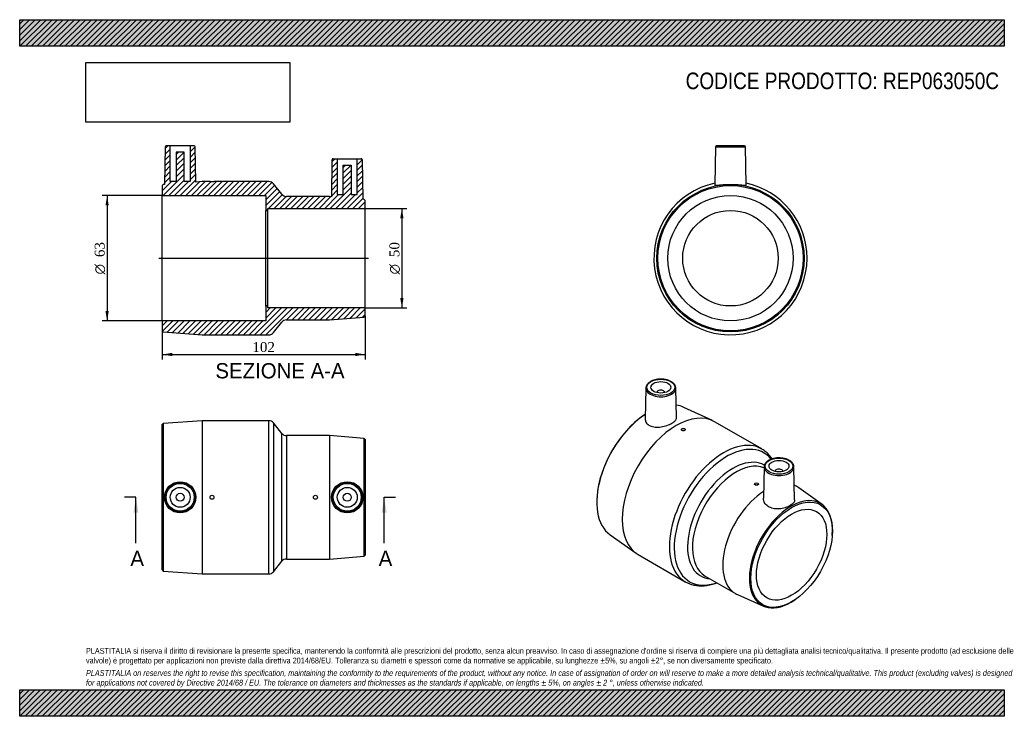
# Model space of a CAD drawing. Header units: millimetres. Extents: x 0 to 495, y 0 to 350.
import ezdxf
from ezdxf.enums import TextEntityAlignment as Align
from ezdxf.lldxf.tags import DXFTag

# ---------------------------------------------------------------- set-up
doc = ezdxf.new("R2010")
doc.units = ezdxf.units.MM
doc.header["$LTSCALE"] = 1.666667
for name, color, linetype in [('Default', 7, 'Continuous'), ('DV4_Default', 7, 'Continuous'), ('REP063050C', 7, 'Continuous')]:
    doc.layers.add(name, color=color, linetype=linetype)
doc.styles.add('SEACAD_Solid_Edge_ANSI', font='seans.ttf')
doc.styles.add('SEACAD_Solid_Edge_ANSI1_Symbols', font='semeca1.ttf')
doc.styles.add('SEACAD_Times_New_Roman', font='times.ttf')
tags = doc.linetypes.add('CENTER2', pattern=[28.575, 19.05, -3.175, 3.175, -3.175]).pattern_tags.tags
tags[10:11] = [DXFTag(74, 4), DXFTag(75, 0), DXFTag(340, '0'), DXFTag(46, 0.0), DXFTag(50, 0.0), DXFTag(44, 0.0), DXFTag(45, 0.0)]
tags[8:9] = [DXFTag(74, 4), DXFTag(75, 0), DXFTag(340, '0'), DXFTag(46, 0.0), DXFTag(50, 0.0), DXFTag(44, 0.0), DXFTag(45, 0.0)]
tags[6:7] = [DXFTag(74, 4), DXFTag(75, 0), DXFTag(340, '0'), DXFTag(46, 0.0), DXFTag(50, 0.0), DXFTag(44, 0.0), DXFTag(45, 0.0)]
tags[4:5] = [DXFTag(74, 4), DXFTag(75, 0), DXFTag(340, '0'), DXFTag(46, 0.0), DXFTag(50, 0.0), DXFTag(44, 0.0), DXFTag(45, 0.0)]
doc.dimstyles.new('ANSImm', dxfattribs={"dimtxt": 5, "dimasz": 5, "dimexe": 2.5, "dimexo": 0, "dimgap": 1.25, "dimtad": 1, "dimdsep": 46, "dimtxsty": 'SEACAD_Times_New_Roman', "dimblk1": '_SE_FILLED', "dimblk2": '_SE_FILLED', "dimsah": 1, "dimcen": 2.5, "dimazin": 0, "dimtfac": 0.85, "dimtdec": 3, "dimtofl": 0, "dimtmove": 0, "dimatfit": 3, "dimfxl": 1, "dimarcsym": 0})
picture_1 = doc.add_image_def('image1.jpg', size_in_pixel=(4302, 1260))

# ---------------------------------------------------------------- blocks, each defined once
blk = doc.blocks.new('SE')
at = {"layer": 'REP063050C', "color": 7, "linetype": 'Continuous'}
for p, q in [((91.68, 148.53), (72.18, 147.07)), ((91.68, 148.53), (91.68, 71.53)), ((125.24, 148.53), (91.68, 148.53)), ((125.24, 71.53), (125.24, 148.53)), ((72.18, 147.07), (71.68, 146.53)), ((71.68, 73.53), (71.68, 146.53)), ((72.18, 147.07), (72.18, 72.99)), ((127.58, 147.4), (127.58, 72.65)), ((131.78, 142.15), (127.58, 147.4)), ((131.78, 77.9), (131.78, 142.15)), ((134.12, 141.03), (134.12, 79.03)), ((155.68, 141.03), (134.12, 141.03)), ((155.68, 141.03), (155.68, 79.03)), ((173.18, 139.57), (155.68, 141.03)), ((173.18, 80.49), (173.18, 139.57)), ((173.68, 139.03), (173.18, 139.57)), ((173.68, 139.03), (173.68, 81.03)), ((155.68, 79.03), (173.18, 80.49)), ((173.18, 80.49), (173.68, 81.03)), ((127.58, 72.65), (131.78, 77.9)), ((134.12, 79.03), (155.68, 79.03)), ((71.68, 73.53), (72.18, 72.99)), ((72.18, 72.99), (91.68, 71.53)), ((91.68, 71.53), (125.24, 71.53))]:
    blk.add_line(p, q, dxfattribs=at)
for centre, radius in [((80.67, 110.03), 7.84), ((80.68, 110.03), 7.51), ((80.68, 110.03), 7.01), ((80.68, 110.03), 5), ((164.69, 110.03), 7.85), ((164.68, 110.03), 7.51), ((164.68, 110.03), 7.01), ((164.68, 110.03), 5), ((80.68, 110.03), 2), ((96.68, 110.03), 1), ((148.68, 110.03), 1), ((164.68, 110.03), 2)]:
    blk.add_circle(centre, radius, dxfattribs=at)
for centre, start, end in [((125.24, 145.53), 38.6598, 90), ((134.12, 144.03), 218.6598, 270), ((134.12, 76.03), 90, 141.3402), ((125.24, 74.53), 270, 321.3402)]:
    blk.add_arc(centre, 3, start, end, dxfattribs=at)
blk = doc.blocks.new('SE1')
at = {"layer": 'REP063050C', "color": 7, "linetype": 'Continuous'}
for p, q in [((314.82, 164.94), (314.49, 149.3)), ((330.16, 149.97), (329.84, 164.94)), ((320.33, 162.67), (320.33, 162.64)), ((324.33, 162.64), (324.33, 162.67)), ((348.31, 148.55), (333.83, 155.22)), ((314.19, 151.54), (313.87, 151.33)), ((332.64, 144.14), (332.64, 144.05)), ((334.64, 144.05), (334.64, 144.14)), ((373.09, 134.31), (349.36, 148.01)), ((374.22, 125.34), (373.88, 109.6)), ((389.59, 108.81), (389.24, 125.34)), ((379.73, 123.07), (379.73, 123.04)), ((383.73, 123.04), (383.73, 123.07)), ((369.41, 116.79), (369.41, 116.7)), ((371.41, 116.7), (371.41, 116.79)), ((390.86, 115.38), (389.43, 116.21)), ((403.35, 106.43), (391.75, 114.81)), ((290.24, 110.39), (290.22, 110.01)), ((296.84, 91.16), (309.86, 81.96)), ((408.51, 90.82), (408.54, 91.21)), ((310.86, 81.32), (334.59, 67.62)), ((344.62, 70.49), (359.86, 61.69)), ((360.8, 61.21), (373.86, 55.35)), ((389.64, 58.47), (389.96, 58.68))]:
    blk.add_line(p, q, dxfattribs=at)
for centre, major_axis in [((322.33, 165.29), (7.01, 0)), ((322.33, 165.29), (5, 0)), ((333.64, 144.14), (-1, 0)), ((381.73, 125.69), (-7.01, 0)), ((381.73, 125.69), (5, 0)), ((370.41, 116.79), (1, 0)), ((388.09, 81.19), (-14.5, -25.11)), ((388.09, 81.19), (-12.5, -21.65))]:
    blk.add_ellipse(centre, major_axis=major_axis, ratio=0.57735, dxfattribs=at)
for centre, major_axis, start_param, end_param in [((322.33, 164.89), (-7.51, 0), 6.270842, 6.283185), ((322.33, 164.89), (-7.51, 0), 0.003734, 3.153936), ((322.33, 164.89), (-7.51, 0), 0, 0.003734), ((322.33, 162.67), (2, 0), 0, 3.170323), ((322.33, 162.67), (2, 0), 6.254455, 6.283185), ((330.11, 114.66), (-19.25, -33.34), 3.141593, 6.283185), ((316.32, 122.63), (-18.52, -32.08), 3.194651, 3.376315), ((316.32, 122.63), (-18.52, -32.08), 3.994939, 6.230127), ((315.97, 122.83), (18.25, 31.61), 0.86659, 2.275003), ((353.84, 100.96), (19.25, 33.34), 0, 3.142466), ((355.49, 100.01), (-18.69, -32.37), 2.919205, 6.283185), ((353.84, 100.96), (19.25, 33.34), 6.282109, 6.283185), ((358.46, 98.29), (16.06, 27.82), 0.008425, 3.407125), ((360.12, 97.34), (-15.5, -26.85), 3.228886, 6.283185), ((381.73, 125.29), (7.51, 0), 3.12925, 3.140948), ((381.73, 125.29), (7.51, 0), 3.140948, 6.283185), ((381.73, 123.07), (2, 0), 0, 3.170323), ((381.73, 125.29), (7.51, 0), 0, 0.012343), ((381.73, 123.07), (2, 0), 6.254455, 6.283185), ((375.36, 88.54), (-15.5, -26.85), 3.082633, 3.230046), ((375.36, 88.54), (-15.5, -26.85), 3.991278, 6.283185), ((387.74, 81.39), (14.77, 25.58), 0, 4.01806), ((387.74, 81.39), (14.77, 25.58), 5.406718, 6.283185), ((355.49, 100.01), (-18.69, -32.37), 0, 0.592671), ((375.36, 88.54), (-15.5, -26.85), 0, 0.05896)]:
    blk.add_ellipse(centre, major_axis=major_axis, ratio=0.57735, start_param=start_param, end_param=end_param, dxfattribs=at)
for points, knots in [([(329.83, 164.91), (329.83, 165.04), (329.82, 165.32), (329.7, 165.8), (329.48, 166.31), (329.17, 166.8), (328.76, 167.27), (328.27, 167.7), (327.69, 168.1), (327.04, 168.45), (326.33, 168.75), (325.56, 169), (324.75, 169.2), (323.91, 169.34), (323.05, 169.42), (322.18, 169.43), (321.31, 169.39), (320.46, 169.29), (319.63, 169.14), (318.83, 168.92), (318.08, 168.65), (317.39, 168.33), (316.76, 167.96), (316.2, 167.55), (315.73, 167.09), (315.34, 166.6), (315.06, 166.07), (314.89, 165.54), (314.81, 165.12), (314.83, 164.91), (314.83, 164.86)], [0, 0, 0, 0, 0.024196, 0.059516, 0.095, 0.130971, 0.167549, 0.204658, 0.242115, 0.279735, 0.317377, 0.354976, 0.39252, 0.430012, 0.467467, 0.504903, 0.54234, 0.579794, 0.617284, 0.654832, 0.692456, 0.730173, 0.767985, 0.805872, 0.843734, 0.881397, 0.918629, 0.955221, 0.991138, 1, 1, 1, 1]), ([(314.49, 149.3), (314.49, 149.25), (314.49, 149.21), (314.5, 148.52), (314.73, 147.89), (315.54, 146.81), (316.14, 146.34), (317.62, 145.65), (318.5, 145.43), (320.4, 145.25), (321.41, 145.28), (323.46, 145.56), (324.47, 145.8), (326.35, 146.44), (327.22, 146.83), (328.65, 147.67), (329.22, 148.13), (329.98, 149.05), (330.17, 149.52), (330.16, 149.98)], [0.4954396, 0.4954396, 0.4954396, 0.4954396, 0.5, 0.5, 0.5625, 0.5625, 0.625, 0.625, 0.6875, 0.6875, 0.75, 0.75, 0.8125, 0.8125, 0.875, 0.875, 0.9375, 0.9375, 1, 1, 1, 1]), ([(334.64, 144.05), (334.64, 144.05), (334.64, 144.05), (334.64, 144.05), (334.64, 143.99), (334.62, 143.92), (334.59, 143.86), (334.55, 143.8), (334.49, 143.75), (334.42, 143.7), (334.35, 143.65), (334.26, 143.6), (334.17, 143.57), (334.07, 143.53), (333.97, 143.51), (333.86, 143.49), (333.75, 143.48), (333.63, 143.47), (333.52, 143.48), (333.41, 143.49), (333.3, 143.5), (333.2, 143.53), (333.1, 143.56), (333.01, 143.6), (332.93, 143.64), (332.85, 143.69), (332.79, 143.75), (332.74, 143.8), (332.69, 143.86), (332.66, 143.93), (332.65, 143.99), (332.65, 144.01), (332.64, 144.03), (332.64, 144.05)], [0.3750909, 0.3750909, 0.3750909, 0.3750909, 0.375872, 0.375872, 0.375872, 0.4295799, 0.4295799, 0.4295799, 0.4832883, 0.4832883, 0.4832883, 0.5369806, 0.5369806, 0.5369806, 0.5906654, 0.5906654, 0.5906654, 0.6443628, 0.6443628, 0.6443628, 0.6980735, 0.6980735, 0.6980735, 0.7517772, 0.7517772, 0.7517772, 0.8054647, 0.8054647, 0.8054647, 0.859152, 0.859152, 0.859152, 0.8750639, 0.8750639, 0.8750639, 0.8750639]), ([(378.31, 129.33), (378.29, 129.35), (378.04, 129.73), (377.52, 130.46), (376.68, 131.44), (375.79, 132.33), (374.85, 133.13), (373.93, 133.8), (373.38, 134.13), (373.11, 134.28)], [0.7134319, 0.7134319, 0.7134319, 0.7134319, 0.7159656, 0.7668062, 0.8171824, 0.8671157, 0.9166594, 0.9658944, 1, 1, 1, 1]), ([(389.22, 125.33), (389.22, 125.46), (389.22, 125.74), (389.09, 126.23), (388.87, 126.74), (388.55, 127.23), (388.14, 127.69), (387.64, 128.12), (387.06, 128.52), (386.4, 128.86), (385.69, 129.17), (384.92, 129.41), (384.11, 129.61), (383.27, 129.74), (382.4, 129.82), (381.53, 129.83), (380.67, 129.79), (379.81, 129.69), (378.99, 129.53), (378.19, 129.31), (377.45, 129.04), (376.89, 128.78), (376.61, 128.62), (376.52, 128.57)], [0, 0, 0, 0, 0.03321, 0.080616, 0.128269, 0.176589, 0.225724, 0.275564, 0.325856, 0.376357, 0.42688, 0.477345, 0.527733, 0.578054, 0.628326, 0.678574, 0.728825, 0.7791, 0.829424, 0.879827, 0.930334, 0.980965, 1, 1, 1, 1]), ([(376.52, 128.57), (376.4, 128.5), (376.1, 128.32), (375.62, 127.96), (375.15, 127.51), (374.76, 127.02), (374.47, 126.5), (374.29, 125.97), (374.21, 125.55), (374.23, 125.33), (374.23, 125.28)], [0, 0, 0, 0, 0.079241, 0.229199, 0.379223, 0.528501, 0.676115, 0.821227, 0.963647, 1, 1, 1, 1]), ([(371.41, 116.7), (371.41, 116.7), (371.41, 116.7), (371.41, 116.7), (371.41, 116.63), (371.39, 116.57), (371.36, 116.51), (371.32, 116.45), (371.26, 116.39), (371.19, 116.34), (371.12, 116.29), (371.03, 116.25), (370.94, 116.21), (370.84, 116.18), (370.74, 116.15), (370.63, 116.14), (370.52, 116.12), (370.4, 116.12), (370.29, 116.12), (370.18, 116.13), (370.07, 116.15), (369.97, 116.18), (369.87, 116.2), (369.78, 116.24), (369.7, 116.29), (369.62, 116.33), (369.56, 116.39), (369.51, 116.45), (369.46, 116.51), (369.43, 116.57), (369.42, 116.64), (369.42, 116.66), (369.41, 116.68), (369.41, 116.7)], [0.3750901, 0.3750901, 0.3750901, 0.3750901, 0.37584, 0.37584, 0.37584, 0.4295497, 0.4295497, 0.4295497, 0.4832602, 0.4832602, 0.4832602, 0.536946, 0.536946, 0.536946, 0.5906202, 0.5906202, 0.5906202, 0.6443138, 0.6443138, 0.6443138, 0.6980278, 0.6980278, 0.6980278, 0.7517311, 0.7517311, 0.7517311, 0.8054095, 0.8054095, 0.8054095, 0.8590875, 0.8590875, 0.8590875, 0.8750641, 0.8750641, 0.8750641, 0.8750641]), ([(389.59, 108.81), (389.6, 108.28), (389.41, 107.77), (388.66, 106.78), (388.09, 106.3), (386.66, 105.45), (385.79, 105.07), (383.9, 104.5), (382.87, 104.3), (380.81, 104.15), (379.78, 104.21), (377.85, 104.62), (376.97, 104.97), (375.49, 105.95), (374.91, 106.56), (374.11, 107.93), (373.9, 108.69), (373.88, 109.48), (373.88, 109.54), (373.88, 109.6)], [0.0011734, 0.0011734, 0.0011734, 0.0011734, 0.0625, 0.0625, 0.125, 0.125, 0.1875, 0.1875, 0.25, 0.25, 0.3125, 0.3125, 0.375, 0.375, 0.4375, 0.4375, 0.5, 0.5, 0.50475, 0.50475, 0.50475, 0.50475]), ([(334.61, 67.62), (334.73, 67.55), (335.15, 67.29), (336.02, 66.88), (337.16, 66.43), (338.34, 66.07), (339.56, 65.81), (340.82, 65.63), (342.12, 65.55), (343.45, 65.56), (344.8, 65.67), (346.18, 65.87), (347.58, 66.17), (349, 66.56), (349.98, 66.89), (350.49, 67.08), (350.51, 67.09)], [0, 0, 0, 0, 0.0183256, 0.0797004, 0.1410781, 0.2025994, 0.2644016, 0.3266002, 0.3892811, 0.452495, 0.516256, 0.5805433, 0.6453072, 0.7104778, 0.775975, 0.7795592, 0.7795592, 0.7795592, 0.7795592])]:
    blk.add_open_spline(points, degree=3, knots=knots, dxfattribs=at)
blk = doc.blocks.new('SE2')
at = {"layer": 'REP063050C', "color": 7, "linetype": 'Continuous'}
for p, q in [((349.83, 286.17), (349.49, 267.02)), ((349.83, 286.17), (364.84, 286.17)), ((364.34, 286.66), (350.33, 286.66)), ((365.18, 267.02), (364.84, 286.17))]:
    blk.add_line(p, q, dxfattribs=at)
for radius in [37.04, 36.5, 31.5, 24]:
    blk.add_circle((357.34, 230.16), radius, dxfattribs=at)
for centre, radius, start, end in [((350.33, 286.16), 0.5, 90, 179), ((364.34, 286.16), 0.5, 1, 90), ((357.34, 230.16), 38.5, 101.7318, 0), ((357.34, 230.16), 38.5, 0, 78.2682)]:
    blk.add_arc(centre, radius, start, end, dxfattribs=at)
blk.add_open_spline([(349.49, 267.01), (349.49, 267.01), (349.49, 267.01), (349.5, 266.93), (349.72, 266.9), (350.52, 266.91), (351.12, 266.96), (352.59, 267.07), (353.47, 267.13), (355.38, 267.23), (356.41, 267.25), (358.49, 267.25), (359.5, 267.22), (361.39, 267.12), (362.26, 267.05), (363.68, 266.95), (364.26, 266.91), (364.99, 266.9), (365.18, 266.94), (365.18, 267.01)], degree=3, knots=[0.1232929, 0.1232929, 0.1232929, 0.1232929, 0.125, 0.125, 0.1875, 0.1875, 0.25, 0.25, 0.3125, 0.3125, 0.375, 0.375, 0.4375, 0.4375, 0.5, 0.5, 0.5625, 0.5625, 0.6222181, 0.6222181, 0.6222181, 0.6222181], dxfattribs=at)
blk = doc.blocks.new('SE4')
at = {"color": 7, "linetype": 'Continuous', "style": 'SEACAD_Solid_Edge_ANSI'}
blk.add_text('A', height=7.67, dxfattribs=at).set_placement((55.65, 83.19), align=Align.TOP_LEFT)
blk = doc.blocks.new('SE5')
at = {"color": 7, "linetype": 'Continuous', "style": 'SEACAD_Solid_Edge_ANSI'}
blk.add_text('A', height=7.67, dxfattribs=at).set_placement((180.47, 83.19), align=Align.TOP_LEFT)
blk = doc.blocks.new('SEANNOT_GROUP')
at = {"linetype": 'Continuous'}
blk.add_hatch(color=7, dxfattribs=at).paths.add_polyline_path([(59.7, 102.36), (58.42, 110.03), (57.14, 102.36)])
at = {"color": 7, "linetype": 'Continuous'}
blk.add_lwpolyline([(58.42, 87.03), (58.42, 110.03)], dxfattribs=at)
blk = doc.blocks.new('SEANNOT_GROUP1')
at = {"linetype": 'Continuous'}
blk.add_hatch(color=7, dxfattribs=at).paths.add_polyline_path([(184.51, 102.36), (183.23, 110.03), (181.95, 102.36)])
at = {"color": 7, "linetype": 'Continuous'}
blk.add_lwpolyline([(183.23, 87.03), (183.23, 110.03)], dxfattribs=at)
blk = doc.blocks.new('SE3')
at = {"layer": 'Default', "color": 7, "linetype": 'CENTER2'}
for p, q in [((58.42, 110.03), (52.67, 110.03)), ((183.23, 110.03), (188.98, 110.03))]:
    blk.add_line(p, q, dxfattribs=at)
at = {"layer": 'Default', "color": 7, "linetype": 'CENTER2', "const_width": 0.0001}
blk.add_lwpolyline([(58.42, 110.03), (183.23, 110.03)], dxfattribs=at)
at = {"layer": 'Default'}
for name in ['SEANNOT_GROUP', 'SEANNOT_GROUP1', 'SE4', 'SE5']:
    blk.add_blockref(name, (0, 0), dxfattribs=at)
blk = doc.blocks.new('SE6')
at = {"layer": 'REP063050C', "linetype": 'Continuous'}
h = blk.add_hatch(dxfattribs=at)
h.set_pattern_fill('LINE', scale=0.62992, angle=45, style=0)
edge = h.paths.add_edge_path()
edge.add_line((162.68, 262.16), (159.68, 262.16))
edge.add_line((159.68, 262.16), (159.68, 280.16))
edge.add_line((159.68, 280.16), (157.67, 280.16))
edge.add_arc((157.67, 279.66), 0.5, 90, 179)
edge.add_line((157.17, 279.67), (156.85, 261.07))
edge.add_line((156.85, 261.07), (155.68, 261.16))
edge.add_line((155.68, 261.16), (149.68, 261.16))
edge.add_line((149.68, 261.16), (149.68, 261.26))
edge.add_line((149.68, 261.26), (147.68, 261.26))
edge.add_line((147.68, 261.26), (147.68, 261.16))
edge.add_line((147.68, 261.16), (134.12, 261.16))
edge.add_arc((134.12, 264.16), 3, 218.6598, 270, ccw=False)
edge.add_line((131.78, 262.29), (127.58, 267.54))
edge.add_arc((125.24, 265.66), 3, 38.6598, 90)
edge.add_line((125.24, 268.66), (97.68, 268.66))
edge.add_line((97.68, 268.66), (97.68, 268.76))
edge.add_line((97.68, 268.76), (95.68, 268.76))
edge.add_line((95.68, 268.76), (95.68, 268.66))
edge.add_line((95.68, 268.66), (91.68, 268.66))
edge.add_line((91.68, 268.66), (88.5, 268.43))
edge.add_line((88.5, 268.43), (88.19, 286.17))
edge.add_arc((87.69, 286.16), 0.5, 1, 90)
edge.add_line((87.69, 286.66), (85.68, 286.66))
edge.add_line((85.68, 286.66), (85.68, 268.66))
edge.add_line((85.68, 268.66), (82.68, 268.66))
edge.add_line((82.68, 268.66), (82.68, 283.46))
edge.add_line((82.68, 283.46), (78.68, 283.46))
edge.add_line((78.68, 283.46), (78.68, 268.66))
edge.add_line((78.68, 268.66), (75.68, 268.66))
edge.add_line((75.68, 268.66), (75.68, 286.66))
edge.add_line((75.68, 286.66), (73.67, 286.66))
edge.add_arc((73.67, 286.16), 0.5, 90, 179)
edge.add_line((73.17, 286.17), (72.84, 267.25))
edge.add_line((72.84, 267.25), (72.18, 267.2))
edge.add_line((72.18, 267.2), (71.68, 266.66))
edge.add_line((71.68, 266.66), (71.68, 261.66))
edge.add_line((71.68, 261.66), (123.68, 261.66))
edge.add_line((123.68, 261.66), (123.68, 254.16))
edge.add_line((123.68, 254.16), (124.68, 254.16))
edge.add_line((124.68, 254.16), (124.68, 255.16))
edge.add_line((124.68, 255.16), (173.68, 255.16))
edge.add_line((173.68, 255.16), (173.68, 259.16))
edge.add_line((173.68, 259.16), (173.18, 259.71))
edge.add_line((173.18, 259.71), (172.54, 259.76))
edge.add_line((172.54, 259.76), (172.19, 279.67))
edge.add_arc((171.69, 279.66), 0.5, 1, 90)
edge.add_line((171.69, 280.16), (169.68, 280.16))
edge.add_line((169.68, 280.16), (169.68, 262.16))
edge.add_line((169.68, 262.16), (166.68, 262.16))
edge.add_line((166.68, 262.16), (166.68, 276.96))
edge.add_line((166.68, 276.96), (162.68, 276.96))
edge.add_line((162.68, 276.96), (162.68, 262.16))
h = blk.add_hatch(dxfattribs=at)
h.set_pattern_fill('LINE', scale=0.62992, angle=45, style=0)
edge = h.paths.add_edge_path()
edge.add_line((127.58, 192.79), (131.78, 198.04))
edge.add_arc((134.12, 196.16), 3, 90, 141.3402, ccw=False)
edge.add_line((134.12, 199.16), (155.68, 199.16))
edge.add_line((155.68, 199.16), (173.18, 200.62))
edge.add_line((173.18, 200.62), (173.68, 201.16))
edge.add_line((173.68, 201.16), (173.68, 205.16))
edge.add_line((173.68, 205.16), (124.68, 205.16))
edge.add_line((124.68, 205.16), (124.68, 206.16))
edge.add_line((124.68, 206.16), (123.68, 206.16))
edge.add_line((123.68, 206.16), (123.68, 198.66))
edge.add_line((123.68, 198.66), (71.68, 198.66))
edge.add_line((71.68, 198.66), (71.68, 193.66))
edge.add_line((71.68, 193.66), (72.18, 193.13))
edge.add_line((72.18, 193.13), (91.68, 191.66))
edge.add_line((91.68, 191.66), (125.24, 191.66))
edge.add_arc((125.24, 194.66), 3, 270, 321.3402)
at = {"layer": 'DV4_Default', "color": 7, "linetype": 'CENTER2'}
blk.add_line((69.93, 230.16), (175.43, 230.16), dxfattribs=at)
at = {"layer": 'REP063050C', "color": 7, "linetype": 'Continuous'}
for p, q in [((73.17, 286.17), (72.84, 267.25)), ((75.68, 286.66), (73.67, 286.66)), ((85.68, 286.66), (75.68, 286.66)), ((75.68, 268.66), (75.68, 286.66)), ((78.68, 283.46), (78.68, 268.66)), ((82.68, 283.46), (78.68, 283.46)), ((82.68, 268.66), (82.68, 283.46)), ((85.68, 286.66), (85.68, 268.66)), ((87.69, 286.66), (85.68, 286.66)), ((88.5, 268.43), (88.19, 286.17)), ((156.85, 261.07), (157.17, 279.67)), ((157.67, 280.16), (159.68, 280.16)), ((159.68, 280.16), (169.68, 280.16)), ((159.68, 280.16), (159.68, 262.16)), ((169.68, 262.16), (169.68, 280.16)), ((169.68, 280.16), (171.69, 280.16)), ((172.19, 279.67), (172.54, 259.76)), ((162.68, 262.16), (162.68, 276.96)), ((162.68, 276.96), (166.68, 276.96)), ((166.68, 276.96), (166.68, 262.16)), ((78.68, 268.66), (75.68, 268.66)), ((85.68, 268.66), (82.68, 268.66)), ((91.68, 268.66), (88.5, 268.43)), ((95.68, 268.66), (91.68, 268.66)), ((95.68, 268.76), (97.68, 268.76)), ((95.68, 268.66), (95.68, 268.76)), ((97.68, 268.76), (97.68, 268.66)), ((125.24, 268.66), (97.68, 268.66)), ((131.78, 262.29), (127.58, 267.54)), ((71.68, 266.66), (72.18, 267.2)), ((71.68, 266.66), (71.68, 261.66)), ((72.84, 267.25), (72.18, 267.2)), ((71.68, 198.66), (71.68, 261.66)), ((71.68, 261.66), (123.68, 261.66)), ((123.68, 261.66), (123.68, 254.16)), ((147.68, 261.16), (134.12, 261.16)), ((147.68, 261.26), (149.68, 261.26)), ((147.68, 261.16), (147.68, 261.26)), ((149.68, 261.26), (149.68, 261.16)), ((155.68, 261.16), (149.68, 261.16)), ((156.85, 261.07), (155.68, 261.16)), ((159.68, 262.16), (162.68, 262.16)), ((166.68, 262.16), (169.68, 262.16)), ((173.18, 259.71), (172.54, 259.76)), ((173.18, 259.71), (173.68, 259.16)), ((173.68, 255.16), (173.68, 259.16)), ((123.68, 206.16), (123.68, 254.16)), ((123.68, 254.16), (124.68, 254.16)), ((124.68, 255.16), (173.68, 255.16)), ((124.68, 254.16), (124.68, 255.16)), ((124.68, 206.16), (124.68, 254.16)), ((173.68, 205.16), (173.68, 255.16)), ((124.68, 206.16), (123.68, 206.16)), ((123.68, 206.16), (123.68, 198.66)), ((124.68, 205.16), (124.68, 206.16)), ((173.68, 205.16), (124.68, 205.16)), ((173.68, 201.16), (173.68, 205.16)), ((123.68, 198.66), (71.68, 198.66)), ((71.68, 198.66), (71.68, 193.66)), ((127.58, 192.79), (131.78, 198.04)), ((134.12, 199.16), (155.68, 199.16)), ((155.68, 199.16), (173.18, 200.62)), ((173.68, 201.16), (173.18, 200.62)), ((72.18, 193.13), (71.68, 193.66)), ((72.18, 193.13), (91.68, 191.66)), ((91.68, 191.66), (125.24, 191.66))]:
    blk.add_line(p, q, dxfattribs=at)
for centre, radius, start, end in [((73.67, 286.16), 0.5, 90, 179), ((87.69, 286.16), 0.5, 1, 90), ((157.67, 279.66), 0.5, 90, 179), ((171.69, 279.66), 0.5, 1, 90), ((125.24, 265.66), 3, 38.6598, 90), ((134.12, 264.16), 3, 218.6598, 270), ((134.12, 196.16), 3, 90, 141.3402), ((125.24, 194.66), 3, 270, 321.3402)]:
    blk.add_arc(centre, radius, start, end, dxfattribs=at)
blk = doc.blocks.new('GDimGGroup')
at = {"layer": 'Default', "linetype": 'Continuous'}
for points in [[(43.12, 256.66), (44.78, 256.66), (43.95, 261.66)], [(43.12, 203.66), (43.95, 198.66), (44.78, 203.66)]]:
    blk.add_hatch(color=7, dxfattribs=at).paths.add_polyline_path(points)
at = {"layer": 'Default', "color": 7, "linetype": 'Continuous'}
for p, q in [((71.68, 261.66), (41.45, 261.66)), ((43.95, 261.66), (43.95, 198.66)), ((71.68, 198.66), (41.45, 198.66))]:
    blk.add_line(p, q, dxfattribs=at)
for s, style, p in [('63', 'SEACAD_Times_New_Roman', (37.7, 230.72)), ('O', 'SEACAD_Solid_Edge_ANSI1_Symbols', (37.7, 222.02))]:
    blk.add_text(s, height=5, rotation=90, dxfattribs=dict(at, style=style)).set_placement(p, align=Align.TOP_LEFT)
blk = doc.blocks.new('DMBLK8')
at = {"layer": 'Default', "linetype": 'Continuous'}
for points in [[(76.68, 180.95), (76.68, 182.62), (71.68, 181.79)], [(168.68, 180.95), (173.68, 181.79), (168.68, 182.62)]]:
    blk.add_hatch(color=7, dxfattribs=at).paths.add_polyline_path(points)
at = {"layer": 'Default', "color": 7, "linetype": 'Continuous'}
for p, q in [((173.68, 201.16), (173.68, 179.29)), ((71.68, 193.66), (71.68, 179.29)), ((71.68, 181.79), (173.68, 181.79))]:
    blk.add_line(p, q, dxfattribs=at)
at = {"layer": 'Default', "color": 7, "linetype": 'Continuous', "style": 'SEACAD_Times_New_Roman'}
blk.add_text('102', height=5, dxfattribs=at).set_placement((116.99, 188.04), align=Align.TOP_LEFT)
blk = doc.blocks.new('_SE_FILLED')
at = {"color": 0}
blk.add_line((0, 0), (-1, 0), dxfattribs=at)
blk.add_solid([(0, 0), (-1, -0.1665), (-1, 0.1665), (0, 0)], dxfattribs=at)
blk = doc.blocks.new('GDimGGroup1')
at = {"layer": 'Default', "linetype": 'Continuous'}
for points in [[(192.97, 250.16), (192.14, 255.16), (191.3, 250.16)], [(192.97, 210.16), (191.3, 210.16), (192.14, 205.16)]]:
    blk.add_hatch(color=7, dxfattribs=at).paths.add_polyline_path(points)
at = {"layer": 'Default', "color": 7, "linetype": 'Continuous'}
for p, q in [((173.68, 255.16), (194.64, 255.16)), ((192.14, 255.16), (192.14, 205.16)), ((173.68, 205.16), (194.64, 205.16))]:
    blk.add_line(p, q, dxfattribs=at)
for s, style, p in [('50', 'SEACAD_Times_New_Roman', (185.89, 230.72)), ('O', 'SEACAD_Solid_Edge_ANSI1_Symbols', (185.89, 222.02))]:
    blk.add_text(s, height=5, rotation=90, dxfattribs=dict(at, style=style)).set_placement(p, align=Align.TOP_LEFT)

msp = doc.modelspace()

# ---------------------------------------------------------------- hatches: boundary and pattern name
at = {"layer": 'Default', "linetype": 'Continuous'}
h = msp.add_hatch(dxfattribs=at)
h.set_pattern_fill('LINE', scale=0.62992, angle=45, style=0)
h.paths.add_polyline_path([(495, 336.667), (495, 350), (0, 350), (0, 336.667)])
for points in [[(495, 336.667), (495, 350), (0, 350), (0, 336.667)], [(495, 0), (495, 13.333), (0, 13.333), (0, 0)]]:
    msp.add_hatch(color=7, dxfattribs=at).paths.add_polyline_path(points)
h = msp.add_hatch(dxfattribs=at)
h.set_pattern_fill('LINE', scale=0.62992, angle=45, style=0)
h.paths.add_polyline_path([(495, 0), (495, 13.333), (0, 13.333), (0, 0)])

# ---------------------------------------------------------------- linework, layer by layer
at = {"layer": 'Default', "color": 7, "linetype": 'Continuous'}
for p, q in [((0, 350), (495, 350)), ((0, 336.667), (0, 350)), ((495, 350), (495, 336.667)), ((495, 336.667), (0, 336.667)), ((0, 13.333), (495, 13.333)), ((0, 0), (0, 13.333)), ((495, 13.333), (495, 0)), ((495, 0), (0, 0))]:
    msp.add_line(p, q, dxfattribs=at)

# ---------------------------------------------------------------- block references
at = {"layer": 'Default'}
for name in ['SE6', 'SE2', 'GDimGGroup', 'GDimGGroup1', 'SE1', 'SE', 'SE3']:
    msp.add_blockref(name, (0, 0), dxfattribs=at)

# ---------------------------------------------------------------- texts
at = {"layer": 'Default', "color": 7, "linetype": 'Continuous', "style": 'SEACAD_Solid_Edge_ANSI'}
msp.add_text('SEZIONE A-A', height=7.66667, dxfattribs=at).set_placement((98.391, 177.448), align=Align.TOP_LEFT)
at = {"layer": 'Default', "attachment_point": 1}
for s, insert, char_height, width in [('{\\fArial Narrow|b0||i0||c0|p34;\\C7;\\H8.333333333;\\W1.;CODICE PRODOTTO: REP063050C}', (334.815, 323.439), 8.33333, 158.0038), ("{\\fArial Narrow|b0||i0||c0|p34;\\C7;\\H2.916666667;\\W1.;PLASTITALIA si riserva il diritto di revisionare la presente specifica, mantenendo la conformità alle prescrizioni del prodotto, senza alcun preavviso. In caso di assegnazione d'ordine si riserva di compiere una più dettagliata analisi tecnico/qualitativa. Il presente prodotto (ad esclusione delle \\P}{\\fArial Narrow|b0||i0||c0|p34;\\C7;\\H2.916666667;\\W1.;valvole) è progettato per applicazioni non previste dalla direttiva 2014/68/EU. Tolleranza su diametri e spessori come da normative se applicabile, su lunghezze ±5%, su angoli ±2°, se non diversamente specificato.\\P}{\\fArial Narrow|b0||i0||c0|p34;\\C7;\\H0.8333333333;\\W1.;   \\P}{\\fArial Narrow|b0||i1||c0|p34;\\C7;\\H2.916666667;\\W1.;PLASTITALIA on reserves the right to revise this specification, maintaining the conformity to the requirements of the product, without any notice. In case of assignation of order on will reserve to make a more detailed analysis technical/qualitative. This product (excluding valves) is designed \\P}{\\fArial Narrow|b0||i1||c0|p34;\\C7;\\H2.916666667;\\W1.;for applications not covered by Directive 2014/68 / EU. The tolerance on diameters and thicknesses as the standards if applicable, on lengths ± 5%, on angles ± 2 °, unless otherwise indicated.\\P}", (33.333, 34.337), 2.916667, 428.33333)]:
    msp.add_mtext(s, dxfattribs=dict(at, insert=insert, char_height=char_height, width=width))

# ---------------------------------------------------------------- dimensions: what is measured, and where the dimension line sits
at = {"layer": 'Default', "color": 7, "linetype": 'Continuous'}
dim = msp.add_linear_dim(base=(173.682, 181.786), p1=(71.682, 198.664), p2=(173.682, 205.164), text='\\A1;<>', dimstyle='ANSImm', dxfattribs=at)
dim.commit()
dim.dimension.update_dxf_attribs({"geometry": 'DMBLK8', "text_midpoint": (122.682, 181.786), "dimtype": 160})

# ---------------------------------------------------------------- pictures from other files: only their frames are drawn
image = msp.add_image(picture_1, insert=(33.333, 298.505), size_in_units=(102.429, 30))
image.dxf.flags = 7

doc.saveas('drawing.dxf')
